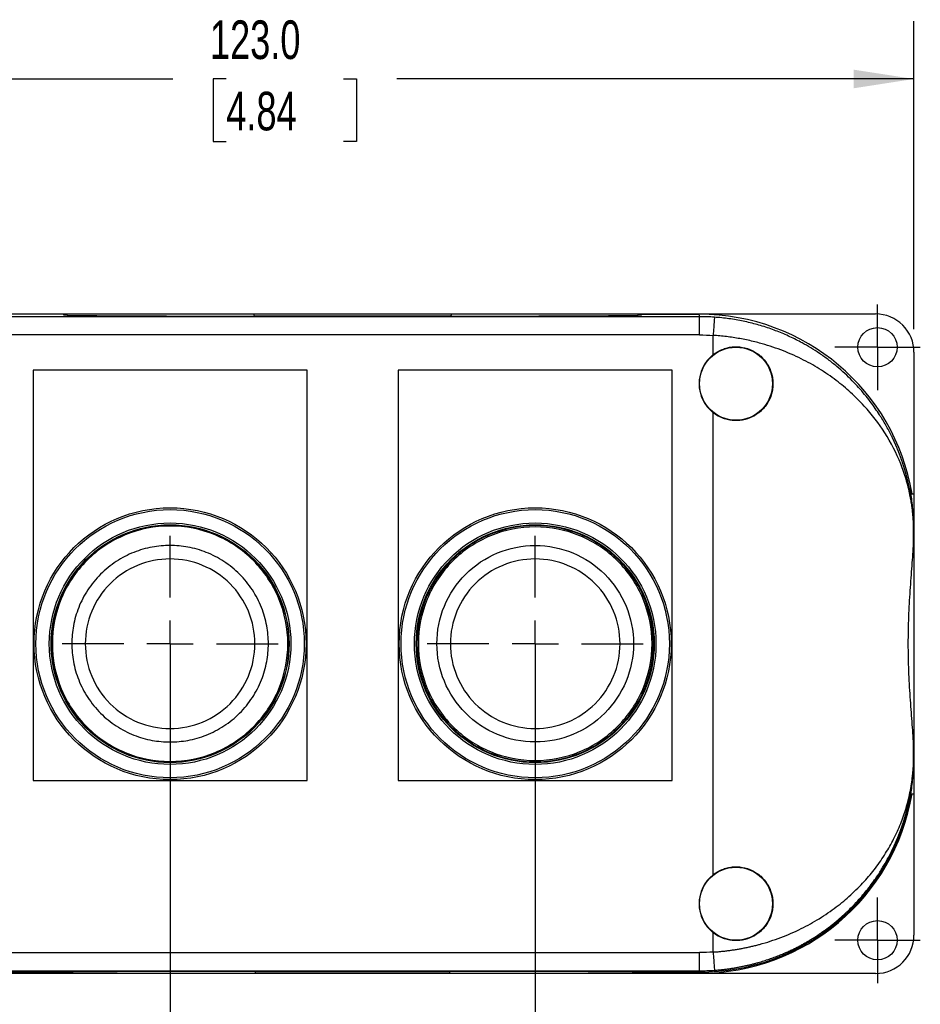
# Model space of a CAD drawing. Header units: millimetres. Extents: x 13 to 546, y 13 to 419.
# Tile 3 of 7: x 70 to 169, y 119 to 226. Entities that reach past the tile are written whole.
import ezdxf

# ---------------------------------------------------------------- set-up
doc = ezdxf.new("R2010")
doc.units = ezdxf.units.MM
doc.header["$LTSCALE"] = 2
doc.linetypes.add('SLD-Center', pattern=[19.05, 15.24, -1.27, 1.27, -1.27])
doc.linetypes.add('SLD-Solid', pattern=[0])
doc.layers.add('CENTER', color=40, linetype='SLD-Center')
doc.layers.add('DIMENSIONS', color=140, linetype='SLD-Solid', lineweight=25)
doc.styles.add('SLDTEXTSTYLE0', font='TXT', dxfattribs={"width": 0.7})
doc.dimstyles.new('SLDDIMSTYLE1', dxfattribs={"dimtxt": 4.316016, "dimasz": 6.604, "dimexe": 0, "dimexo": 0.0625, "dimgap": 1.079004, "dimtad": 0, "dimtih": 1, "dimtoh": 1, "dimrnd": 1e-09, "dimzin": 4, "dimdsep": 46, "dimtxsty": 'SLDTEXTSTYLE0', "dimsah": 1, "dimcen": 0.09, "dimadec": 0, "dimazin": 1, "dimtfac": 1, "dimtofl": 0, "dimtmove": 0, "dimatfit": 3, "dimfxl": 0, "dimfrac": 2, "dimtolj": 1, "dimtzin": 12, "dimarcsym": 0})
doc.dimstyles.new('SLDDIMSTYLE2', dxfattribs={"dimtxt": 4.316016, "dimasz": 6.604, "dimexe": 0, "dimexo": 0.0625, "dimgap": 1.079004, "dimtad": 0, "dimtih": 1, "dimtoh": 1, "dimrnd": 1e-09, "dimzin": 4, "dimdsep": 46, "dimtxsty": 'SLDTEXTSTYLE0', "dimsah": 1, "dimcen": 0.09, "dimadec": 0, "dimazin": 1, "dimtfac": 1, "dimtmove": 0, "dimatfit": 0, "dimfxl": 0, "dimfrac": 2, "dimtolj": 1, "dimtzin": 12, "dimarcsym": 0})

# ---------------------------------------------------------------- blocks, each defined once
blk = doc.blocks.new('_D_1')
at = {"layer": 'DIMENSIONS'}
for p, q in [((44.93, 192.55), (44.93, 226.32)), ((167.93, 192.55), (167.93, 226.32)), ((44.93, 219.97), (86.75, 219.97)), ((92.59, 219.97), (91.14, 219.97)), ((91.14, 219.97), (91.14, 213.11)), ((105.42, 219.97), (106.87, 219.97)), ((106.87, 219.97), (106.87, 213.11)), ((167.93, 219.97), (111.27, 219.97)), ((91.14, 213.11), (92.59, 213.11)), ((106.87, 213.11), (105.42, 213.11))]:
    blk.add_line(p, q, dxfattribs=at)
for points in [[(44.93, 219.97), (51.54, 218.95), (51.54, 220.99)], [(167.93, 219.97), (161.33, 220.99), (161.33, 218.95)]]:
    blk.add_solid(points, dxfattribs=at)
at = {"layer": 'DIMENSIONS', "char_height": 4.233, "attachment_point": 1, "style": 'SLDTEXTSTYLE0'}
for s, insert in [('123.0', (90.8, 226.39)), ('4.84', (92.59, 218.57))]:
    blk.add_mtext(s, dxfattribs=dict(at, insert=insert))
blk = doc.blocks.new('_D_2')
at = {"layer": 'DIMENSIONS'}
for p, q in [((86.43, 155.53), (86.43, 88.36)), ((126.43, 155.53), (126.43, 88.36)), ((86.43, 94.71), (73.73, 94.71)), ((97.78, 94.71), (96.33, 94.71)), ((96.33, 94.71), (96.33, 87.85)), ((110.6, 94.71), (112.05, 94.71)), ((112.05, 94.71), (112.05, 87.85)), ((126.43, 94.71), (139.13, 94.71)), ((96.33, 87.85), (97.78, 87.85)), ((112.05, 87.85), (110.6, 87.85))]:
    blk.add_line(p, q, dxfattribs=at)
for points in [[(86.43, 94.71), (79.83, 95.72), (79.83, 93.69)], [(126.43, 94.71), (133.04, 93.69), (133.04, 95.72)]]:
    blk.add_solid(points, dxfattribs=at)
at = {"layer": 'DIMENSIONS', "char_height": 4.233, "attachment_point": 1, "style": 'SLDTEXTSTYLE0'}
for s, insert in [('40.0', (97.78, 101.13)), ('1.57', (97.78, 93.3))]:
    blk.add_mtext(s, dxfattribs=dict(at, insert=insert))
blk = doc.blocks.new('SW_CENTERMARKSYMBOL_0')
at = {"layer": 'CENTER', "color": 0}
for p, q in [((0, 2.54), (0, 4.69)), ((0, 0), (0, 2.54)), ((-2.54, 0), (-4.69, 0)), ((0, 0), (-2.54, 0)), ((0, 0), (0, -2.54)), ((0, 0), (2.54, 0)), ((2.54, 0), (4.69, 0)), ((0, -2.54), (0, -4.69))]:
    blk.add_line(p, q, dxfattribs=at)
blk = doc.blocks.new('SW_CENTERMARKSYMBOL_2')
at = {"layer": 'CENTER', "color": 0}
for p, q in [((0, 2.54), (0, 4.69)), ((0, 0), (0, 2.54)), ((-2.54, 0), (-4.69, 0)), ((0, 0), (-2.54, 0)), ((0, 0), (0, -2.54)), ((0, 0), (2.54, 0)), ((2.54, 0), (4.69, 0)), ((0, -2.54), (0, -4.69))]:
    blk.add_line(p, q, dxfattribs=at)
blk = doc.blocks.new('SW_CENTERMARKSYMBOL_4')
at = {"layer": 'CENTER', "color": 0}
for p, q in [((0, 5.08), (0, 11.83)), ((0, 0), (0, 2.54)), ((-5.08, 0), (-11.83, 0)), ((0, 0), (-2.54, 0)), ((0, 0), (0, -2.54)), ((0, 0), (2.54, 0)), ((5.08, 0), (11.83, 0)), ((0, -5.08), (0, -11.83))]:
    blk.add_line(p, q, dxfattribs=at)
blk = doc.blocks.new('SW_CENTERMARKSYMBOL_5')
at = {"layer": 'CENTER', "color": 0}
for p, q in [((0, 5.08), (0, 11.83)), ((0, 0), (0, 2.54)), ((-5.08, 0), (-11.83, 0)), ((0, 0), (-2.54, 0)), ((0, 0), (0, -2.54)), ((0, 0), (2.54, 0)), ((5.08, 0), (11.83, 0)), ((0, -5.08), (0, -11.83))]:
    blk.add_line(p, q, dxfattribs=at)

msp = doc.modelspace()

# ---------------------------------------------------------------- linework, layer by layer
for p, q in [((49.133, 194.213), (75.433, 194.213)), ((74.78, 194.185), (68.433, 194.185)), ((144.433, 193.915), (68.433, 193.915)), ((74.78, 194.065), (74.78, 194.185)), ((75.148, 194.063), (75.148, 194.185)), ((75.433, 194.213), (75.433, 194.21)), ((75.433, 194.21), (137.433, 194.21)), ((117.299, 194.185), (95.567, 194.185)), ((95.797, 193.979), (117.069, 193.979)), ((117.069, 193.979), (95.797, 193.979)), ((137.433, 194.213), (163.733, 194.213)), ((137.433, 194.21), (137.433, 194.213)), ((137.718, 194.063), (137.718, 194.185)), ((138.086, 194.065), (138.086, 194.185)), ((138.086, 194.185), (144.433, 194.185)), ((144.433, 193.915), (144.433, 194.065)), ((144.433, 191.915), (144.433, 193.915)), ((144.433, 191.915), (68.433, 191.915)), ((145.933, 189.752), (145.933, 191.862)), ((167.933, 190.013), (167.933, 174.505)), ((71.433, 188.066), (71.433, 143.066)), ((101.433, 188.066), (71.433, 188.066)), ((101.433, 143.066), (101.433, 188.066)), ((111.433, 188.066), (111.433, 143.066)), ((141.433, 188.066), (111.433, 188.066)), ((141.433, 143.066), (141.433, 188.066)), ((145.933, 132.752), (145.933, 183.381)), ((167.597, 174.505), (167.933, 174.505)), ((167.933, 174.505), (167.933, 141.628)), ((167.886, 169.084), (167.886, 170.566)), ((167.89, 170.566), (167.886, 170.566)), ((167.89, 170.566), (167.897, 170.566)), ((167.89, 169.236), (167.89, 170.566)), ((167.886, 145.566), (167.886, 147.048)), ((167.89, 145.566), (167.89, 146.896)), ((167.886, 145.566), (167.89, 145.566)), ((167.897, 145.566), (167.89, 145.566)), ((71.433, 143.066), (101.433, 143.066)), ((111.433, 143.066), (141.433, 143.066)), ((167.597, 141.628), (167.933, 141.628)), ((167.933, 141.628), (167.933, 126.119)), ((145.933, 124.27), (145.933, 126.381)), ((68.433, 124.217), (144.433, 124.217)), ((144.433, 122.218), (144.433, 124.217)), ((68.433, 122.218), (144.433, 122.218)), ((68.433, 122.066), (74.303, 122.066)), ((74.78, 121.947), (74.78, 122.067)), ((75.148, 121.947), (75.148, 122.07)), ((95.797, 122.153), (117.069, 122.153)), ((95.797, 121.947), (95.797, 122.153)), ((117.069, 121.947), (117.069, 122.153)), ((137.718, 121.947), (137.718, 122.07)), ((138.086, 121.947), (138.086, 122.067)), ((138.563, 122.066), (144.433, 122.066)), ((144.433, 122.066), (144.433, 122.218)), ((75.433, 121.919), (49.133, 121.919)), ((68.433, 121.947), (74.78, 121.947)), ((75.433, 121.922), (75.433, 121.919)), ((137.433, 121.922), (75.433, 121.922)), ((95.797, 121.947), (117.069, 121.947)), ((137.433, 121.919), (137.433, 121.922)), ((163.733, 121.919), (137.433, 121.919)), ((144.433, 121.947), (138.086, 121.947))]:
    msp.add_line(p, q)
for centre, radius in [((163.933, 190.566), 2.15), ((148.433, 186.566), 4), ((86.433, 158.066), 14.898), ((86.433, 158.066), 14.7), ((126.433, 158.066), 14.898), ((126.433, 158.066), 14.7), ((86.433, 158.066), 13.234), ((86.433, 158.066), 13.033), ((86.433, 158.066), 13), ((126.433, 158.066), 13.234), ((126.433, 158.066), 13.033), ((148.433, 129.566), 4), ((163.933, 125.566), 2.15)]:
    msp.add_circle(centre, radius)
for centre, radius, start, end in [((144.433, 170.566), 23.619, 9.59873, 90), ((144.433, 170.566), 23.349, 85.97097, 90), ((148.433, 186.566), 4.049, 128.12415, 231.87585), ((144.433, 145.566), 23.619, 270, 350.40127), ((144.433, 145.566), 23.5, 270, 348.3128), ((148.433, 129.566), 4.049, 128.12415, 231.87585), ((144.433, 145.566), 23.349, 270, 274.02903)]:
    msp.add_arc(centre, radius, start, end)
for centre, major_axis, ratio, start_param, end_param in [((74.303, 194.061), (0.9, 0), 0.0058178, 0.3522155, 1.0123797), ((95.797, 194.107), (22, 0), 0.0058178, 3.4938082, 4.712389), ((117.069, 194.107), (22, 0), 0.0058178, 4.712389, 5.9309698), ((138.563, 194.061), (0.9, 0), 0.0058178, 2.1292129, 2.7893771), ((163.733, 190.013), (0, -4.2), 0.9999831, 1.5707963, 3.1415927), ((167.973, 158.066), (0, 18), 0.0058178, 0.8031488, 0.9013663), ((167.973, 158.066), (0, 18), 0.0058178, 2.2402264, 2.3384438), ((163.733, 126.119), (0, 4.2), 0.9999831, 3.1415927, 4.712389), ((74.303, 122.071), (0.9, 0), 0.0058178, 4.712389, 5.9309698), ((95.797, 122.025), (22, 0), 0.0058178, 1.5707963, 2.7893771), ((117.069, 122.025), (22, 0), 0.0058178, 0.3522155, 1.5707963), ((138.563, 122.071), (0.9, 0), 0.0058178, 3.4938082, 4.712389)]:
    msp.add_ellipse(centre, major_axis=major_axis, ratio=ratio, start_param=start_param, end_param=end_param)
for points, knots in [([(75.148, 194.185), (75.113, 194.185), (75.064, 194.185), (74.938, 194.185), (74.864, 194.185), (74.78, 194.185)], [0, 0, 0, 0, 0.5, 0.5, 1, 1, 1, 1]), ([(95.567, 194.185), (94.457, 194.185), (93.355, 194.185), (91.165, 194.185), (90.087, 194.185), (88.506, 194.185), (87.984, 194.185), (86.959, 194.185), (86.455, 194.185), (85.465, 194.185), (84.977, 194.185), (84.026, 194.185), (83.563, 194.185), (82.206, 194.185), (81.348, 194.185), (79.752, 194.185), (79.01, 194.185), (77.664, 194.185), (77.055, 194.185), (75.989, 194.185), (75.531, 194.185), (75.148, 194.185)], [0, 0, 0, 0, 0.125, 0.125, 0.25, 0.25, 0.3125, 0.3125, 0.375, 0.375, 0.4375, 0.4375, 0.5, 0.5, 0.625, 0.625, 0.75, 0.75, 0.875, 0.875, 1, 1, 1, 1]), ([(95.567, 194.185), (95.593, 194.138), (95.623, 194.093), (95.695, 194.014), (95.743, 193.979), (95.797, 193.979)], [0, 0, 0, 0, 0.5, 0.5, 1, 1, 1, 1]), ([(117.069, 193.979), (117.123, 193.979), (117.171, 194.014), (117.243, 194.093), (117.273, 194.138), (117.299, 194.185)], [0, 0, 0, 0, 0.5, 0.5, 1, 1, 1, 1]), ([(137.718, 194.185), (137.335, 194.185), (136.876, 194.185), (135.807, 194.185), (135.2, 194.185), (134.188, 194.185), (133.834, 194.185), (133.095, 194.185), (132.711, 194.185), (131.913, 194.185), (131.498, 194.185), (130.643, 194.185), (130.203, 194.185), (128.847, 194.185), (127.891, 194.185), (125.911, 194.185), (124.88, 194.185), (122.774, 194.185), (121.691, 194.185), (119.51, 194.185), (118.409, 194.185), (117.299, 194.185)], [0, 0, 0, 0, 0.125, 0.125, 0.25, 0.25, 0.3125, 0.3125, 0.375, 0.375, 0.4375, 0.4375, 0.5, 0.5, 0.625, 0.625, 0.75, 0.75, 0.875, 0.875, 1, 1, 1, 1]), ([(138.086, 194.185), (138.002, 194.185), (137.927, 194.185), (137.801, 194.185), (137.753, 194.185), (137.718, 194.185)], [0, 0, 0, 0, 0.5, 0.5, 1, 1, 1, 1]), ([(146.074, 193.857), (146.073, 193.855), (146.047, 193.487), (145.975, 192.457), (145.933, 191.862)], [0, 0, 0, 0, 0.4285714, 1, 1, 1, 1]), ([(167.89, 170.566), (167.89, 170.605), (167.89, 170.682), (167.889, 170.797), (167.888, 170.91), (167.886, 171.022), (167.883, 171.132), (167.88, 171.24), (167.876, 171.346), (167.872, 171.45), (167.868, 171.552), (167.863, 171.652), (167.858, 171.75), (167.853, 171.848), (167.847, 171.944), (167.841, 172.039), (167.834, 172.133), (167.828, 172.227), (167.82, 172.319), (167.813, 172.411), (167.805, 172.503), (167.797, 172.593), (167.789, 172.684), (167.78, 172.773), (167.771, 172.863), (167.762, 172.951), (167.752, 173.04), (167.742, 173.128), (167.732, 173.216), (167.721, 173.304), (167.71, 173.392), (167.699, 173.479), (167.688, 173.566), (167.676, 173.653), (167.664, 173.74), (167.651, 173.826), (167.639, 173.912), (167.626, 173.999), (167.612, 174.085), (167.599, 174.17), (167.585, 174.256), (167.57, 174.342), (167.556, 174.427), (167.541, 174.512), (167.526, 174.597), (167.51, 174.682), (167.494, 174.767), (167.478, 174.852), (167.462, 174.936), (167.445, 175.021), (167.428, 175.105), (167.411, 175.19), (167.393, 175.274), (167.375, 175.359), (167.357, 175.443), (167.339, 175.527), (167.32, 175.611), (167.301, 175.695), (167.281, 175.779), (167.262, 175.863), (167.242, 175.947), (167.221, 176.031), (167.201, 176.114), (167.18, 176.198), (167.159, 176.282), (167.137, 176.365), (167.115, 176.449), (167.093, 176.532), (167.071, 176.615), (167.048, 176.699), (167.025, 176.782), (167.001, 176.865), (166.978, 176.948), (166.954, 177.031), (166.929, 177.114), (166.905, 177.197), (166.88, 177.28), (166.855, 177.362), (166.829, 177.445), (166.803, 177.528), (166.777, 177.61), (166.751, 177.693), (166.724, 177.775), (166.697, 177.857), (166.669, 177.94), (166.642, 178.022), (166.613, 178.104), (166.585, 178.186), (166.556, 178.268), (166.527, 178.35), (166.498, 178.432), (166.468, 178.513), (166.438, 178.595), (166.408, 178.676), (166.378, 178.758), (166.347, 178.839), (166.315, 178.921), (166.284, 179.002), (166.252, 179.083), (166.22, 179.164), (166.187, 179.245), (166.154, 179.326), (166.121, 179.407), (166.088, 179.488), (166.054, 179.568), (166.02, 179.649), (165.985, 179.73), (165.95, 179.81), (165.915, 179.89), (165.88, 179.971), (165.844, 180.051), (165.808, 180.131), (165.771, 180.211), (165.735, 180.291), (165.697, 180.371), (165.66, 180.45), (165.622, 180.53), (165.584, 180.61), (165.546, 180.689), (165.507, 180.769), (165.287, 181.215), (164.858, 182.022), (164.252, 183.021), (163.494, 184.151), (162.54, 185.412), (161.151, 186.96), (159.788, 188.222), (158.554, 189.2), (157.598, 189.882), (156.641, 190.495), (155.781, 190.991), (155.018, 191.392), (154.347, 191.719), (153.659, 192.027), (152.956, 192.315), (152.237, 192.582), (151.503, 192.828), (150.756, 193.05), (149.996, 193.248), (149.226, 193.422), (148.448, 193.571), (147.661, 193.694), (146.87, 193.793), (146.339, 193.836), (146.074, 193.857)], [0, 0, 0, 0, 0.0028574, 0.0057044, 0.0085483, 0.0113923, 0.0142356, 0.0170742, 0.0199021, 0.0227188, 0.0255278, 0.0283315, 0.0311313, 0.0339277, 0.0367204, 0.0395091, 0.0422942, 0.0450763, 0.0478559, 0.0506334, 0.0534091, 0.0561832, 0.0589561, 0.0617278, 0.0644985, 0.0672683, 0.0700373, 0.0728055, 0.0755729, 0.0783396, 0.0811056, 0.083871, 0.0866358, 0.0894001, 0.0921638, 0.0949272, 0.0976901, 0.1004526, 0.1032148, 0.1059767, 0.1087383, 0.1114996, 0.1142607, 0.1170216, 0.1197823, 0.1225428, 0.1253033, 0.1280636, 0.1308238, 0.1335839, 0.136344, 0.139104, 0.141864, 0.144624, 0.147384, 0.150144, 0.152904, 0.1556639, 0.1584239, 0.1611838, 0.1639438, 0.1667037, 0.1694637, 0.1722236, 0.1749835, 0.1777434, 0.1805033, 0.1832632, 0.1860231, 0.1887829, 0.1915428, 0.1943027, 0.1970626, 0.1998224, 0.2025823, 0.2053422, 0.2081021, 0.210862, 0.2136219, 0.2163818, 0.2191417, 0.2219017, 0.2246616, 0.2274216, 0.2301817, 0.2329417, 0.2357018, 0.2384619, 0.2412221, 0.2439823, 0.2467426, 0.2495029, 0.2522632, 0.2550237, 0.2577842, 0.2605447, 0.2633054, 0.2660661, 0.2688269, 0.2715878, 0.2743488, 0.2771099, 0.2798711, 0.2826325, 0.2853939, 0.2881555, 0.2909172, 0.2936791, 0.2964411, 0.2992032, 0.3019656, 0.3047281, 0.3074907, 0.3102536, 0.3130166, 0.3157799, 0.3185433, 0.321307, 0.3240709, 0.326835, 0.3295994, 0.3707641, 0.4120206, 0.4371288, 0.4948213, 0.5539165, 0.6195126, 0.6531841, 0.6853399, 0.7160074, 0.745186, 0.7646656, 0.7841719, 0.8036997, 0.8232467, 0.8428138, 0.8624055, 0.8820227, 0.9016594, 0.9213101, 0.9409708, 0.9606392, 0.980315, 1, 1, 1, 1]), ([(167.886, 170.566), (167.886, 170.596), (167.886, 170.658), (167.885, 170.751), (167.884, 170.846), (167.882, 170.943), (167.88, 171.042), (167.875, 171.195), (167.867, 171.406), (167.85, 171.73), (167.82, 172.138), (167.772, 172.625), (167.705, 173.161), (167.615, 173.751), (167.485, 174.442), (167.305, 175.232), (166.992, 176.371), (166.286, 178.405), (164.894, 181.133), (162.924, 183.72), (161.053, 185.599), (159.41, 186.97), (157.608, 188.209), (155.575, 189.339), (153.389, 190.295), (151.577, 190.883), (150.303, 191.207), (149.58, 191.37), (148.854, 191.511), (148.126, 191.631), (147.396, 191.73), (146.665, 191.809), (146.177, 191.845), (145.933, 191.862)], [0, 0, 0, 0, 0.00224162, 0.00455037, 0.00694035, 0.00942429, 0.01201352, 0.01471806, 0.0217022, 0.02972142, 0.04355575, 0.06014582, 0.07789713, 0.0983518, 0.12151727, 0.1511616, 0.18308867, 0.24472664, 0.37432922, 0.49257274, 0.55705268, 0.61767138, 0.68216586, 0.74373157, 0.80899194, 0.87132098, 0.89004548, 0.90863309, 0.92709733, 0.94545199, 0.96371112, 0.98188897, 1, 1, 1, 1]), ([(145.933, 189.752), (146.235, 189.989), (146.562, 190.178), (147.091, 190.391), (147.274, 190.451), (147.642, 190.542), (147.827, 190.574), (148.203, 190.613), (148.394, 190.619), (148.772, 190.605), (148.959, 190.585), (149.511, 190.486), (149.875, 190.366), (150.377, 190.121), (150.538, 190.027), (150.848, 189.818), (150.997, 189.702), (151.414, 189.327), (151.655, 189.042), (152.058, 188.399), (152.211, 188.057), (152.369, 187.511), (152.41, 187.323), (152.463, 186.948), (152.476, 186.759), (152.477, 186.381), (152.464, 186.189), (152.41, 185.812), (152.371, 185.627), (152.214, 185.083), (152.057, 184.732), (151.758, 184.256), (151.648, 184.105), (151.407, 183.817), (151.275, 183.681), (150.858, 183.306), (150.548, 183.096), (149.873, 182.765), (149.518, 182.648), (148.962, 182.548), (148.772, 182.528), (148.396, 182.513), (148.208, 182.519), (147.833, 182.557), (147.645, 182.59), (147.275, 182.681), (147.095, 182.74), (146.569, 182.951), (146.235, 183.144), (145.933, 183.381)], [0, 0, 0, 0, 0.0625, 0.0625, 0.09375, 0.09375, 0.125, 0.125, 0.15625, 0.15625, 0.1875, 0.1875, 0.25, 0.25, 0.28125, 0.28125, 0.3125, 0.3125, 0.375, 0.375, 0.4375, 0.4375, 0.46875, 0.46875, 0.5, 0.5, 0.53125, 0.53125, 0.5625, 0.5625, 0.625, 0.625, 0.65625, 0.65625, 0.6875, 0.6875, 0.75, 0.75, 0.8125, 0.8125, 0.84375, 0.84375, 0.875, 0.875, 0.90625, 0.90625, 0.9375, 0.9375, 1, 1, 1, 1]), ([(167.489, 175.112), (167.494, 175.083), (167.521, 174.952), (167.557, 174.749), (167.585, 174.583), (167.595, 174.521), (167.597, 174.505)], [0, 0, 0, 0, 0.1087401, 0.4882083, 0.8628447, 1, 1, 1, 1]), ([(167.897, 170.566), (167.902, 171.406), (167.863, 172.151), (167.748, 173.463), (167.672, 174.03), (167.597, 174.505)], [0, 0, 0, 0, 0.5, 0.5, 1, 1, 1, 1]), ([(86.433, 170.966), (88.122, 170.966), (89.81, 170.63), (92.93, 169.338), (94.361, 168.382), (96.749, 165.994), (97.705, 164.563), (98.997, 161.443), (99.333, 159.755), (99.333, 156.378), (98.997, 154.69), (97.705, 151.569), (96.749, 150.139), (94.361, 147.75), (92.93, 146.794), (89.81, 145.502), (88.122, 145.166), (84.744, 145.166), (83.056, 145.502), (79.936, 146.794), (78.505, 147.75), (76.117, 150.139), (75.161, 151.569), (73.869, 154.69), (73.533, 156.378), (73.533, 159.755), (73.869, 161.443), (75.161, 164.563), (76.117, 165.994), (78.505, 168.382), (79.936, 169.338), (83.056, 170.63), (84.744, 170.966), (86.433, 170.966)], [0, 0, 0, 0, 0.0625, 0.0625, 0.125, 0.125, 0.1875, 0.1875, 0.25, 0.25, 0.3125, 0.3125, 0.375, 0.375, 0.4375, 0.4375, 0.5, 0.5, 0.5625, 0.5625, 0.625, 0.625, 0.6875, 0.6875, 0.75, 0.75, 0.8125, 0.8125, 0.875, 0.875, 0.9375, 0.9375, 1, 1, 1, 1]), ([(113.483, 158.066), (113.483, 159.761), (113.82, 161.456), (115.117, 164.588), (116.077, 166.025), (118.475, 168.422), (119.911, 169.382), (123.043, 170.679), (124.738, 171.016), (128.128, 171.016), (129.823, 170.679), (132.955, 169.382), (134.391, 168.422), (136.789, 166.025), (137.749, 164.588), (139.046, 161.456), (139.383, 159.761), (139.383, 156.371), (139.046, 154.677), (137.749, 151.544), (136.789, 150.108), (134.391, 147.71), (132.955, 146.751), (129.823, 145.453), (128.128, 145.116), (124.738, 145.116), (123.043, 145.453), (119.911, 146.751), (118.475, 147.71), (116.077, 150.108), (115.117, 151.544), (113.82, 154.677), (113.483, 156.371), (113.483, 158.066)], [0, 0, 0, 0, 0.0625, 0.0625, 0.125, 0.125, 0.1875, 0.1875, 0.25, 0.25, 0.3125, 0.3125, 0.375, 0.375, 0.4375, 0.4375, 0.5, 0.5, 0.5625, 0.5625, 0.625, 0.625, 0.6875, 0.6875, 0.75, 0.75, 0.8125, 0.8125, 0.875, 0.875, 0.9375, 0.9375, 1, 1, 1, 1]), ([(113.633, 158.066), (113.633, 159.742), (113.966, 161.417), (115.249, 164.513), (116.197, 165.932), (118.567, 168.302), (119.987, 169.251), (123.083, 170.533), (124.757, 170.866), (128.109, 170.866), (129.783, 170.533), (132.879, 169.251), (134.299, 168.302), (136.669, 165.932), (137.617, 164.513), (138.9, 161.417), (139.233, 159.742), (139.233, 156.391), (138.9, 154.716), (137.617, 151.62), (136.669, 150.2), (134.299, 147.83), (132.879, 146.882), (129.783, 145.599), (128.109, 145.266), (124.757, 145.266), (123.083, 145.599), (119.987, 146.882), (118.567, 147.83), (116.197, 150.2), (115.249, 151.62), (113.966, 154.716), (113.633, 156.391), (113.633, 158.066)], [0, 0, 0, 0, 0.0625, 0.0625, 0.125, 0.125, 0.1875, 0.1875, 0.25, 0.25, 0.3125, 0.3125, 0.375, 0.375, 0.4375, 0.4375, 0.5, 0.5, 0.5625, 0.5625, 0.625, 0.625, 0.6875, 0.6875, 0.75, 0.75, 0.8125, 0.8125, 0.875, 0.875, 0.9375, 0.9375, 1, 1, 1, 1]), ([(75.663, 158.066), (75.663, 158.723), (75.787, 160.076), (76.364, 162.084), (77.364, 164.014), (78.763, 165.736), (80.485, 167.135), (82.416, 168.135), (84.423, 168.712), (86.433, 168.897), (88.443, 168.712), (90.45, 168.135), (92.381, 167.135), (94.103, 165.736), (95.502, 164.014), (96.502, 162.084), (97.079, 160.076), (97.264, 158.066), (97.079, 156.056), (96.502, 154.049), (95.502, 152.119), (94.103, 150.396), (92.381, 148.997), (90.45, 147.997), (88.443, 147.42), (86.433, 147.236), (84.423, 147.42), (82.416, 147.997), (80.485, 148.997), (78.763, 150.396), (77.364, 152.119), (76.364, 154.049), (75.787, 156.056), (75.663, 157.409), (75.663, 158.066)], [0, 0, 0, 0, 0.02912901, 0.06000283, 0.0921602, 0.125, 0.1578398, 0.18999717, 0.22087099, 0.25, 0.27912901, 0.31000283, 0.3421602, 0.375, 0.4078398, 0.43999717, 0.47087099, 0.5, 0.52912901, 0.56000283, 0.5921602, 0.625, 0.6578398, 0.68999717, 0.72087099, 0.75, 0.77912901, 0.81000283, 0.8421602, 0.875, 0.9078398, 0.93999717, 0.97087099, 1, 1, 1, 1]), ([(115.663, 158.066), (115.663, 155.21), (116.797, 152.47), (120.837, 148.431), (123.577, 147.296), (129.289, 147.296), (132.029, 148.431), (136.069, 152.47), (137.203, 155.21), (137.203, 160.923), (136.069, 163.662), (132.029, 167.702), (129.289, 168.837), (123.577, 168.837), (120.837, 167.702), (116.797, 163.662), (115.663, 160.923), (115.663, 158.066)], [0, 0, 0, 0, 0.125, 0.125, 0.25, 0.25, 0.375, 0.375, 0.5, 0.5, 0.625, 0.625, 0.75, 0.75, 0.875, 0.875, 1, 1, 1, 1]), ([(167.886, 147.048), (167.846, 147.837), (167.786, 148.665), (167.656, 150.395), (167.586, 151.297), (167.491, 152.709), (167.461, 153.186), (167.409, 154.143), (167.386, 154.625), (167.33, 156.08), (167.31, 157.063), (167.31, 158.557), (167.315, 159.056), (167.334, 160.042), (167.349, 160.531), (167.405, 161.987), (167.459, 162.943), (167.553, 164.354), (167.587, 164.818), (167.654, 165.724), (167.688, 166.167), (167.786, 167.467), (167.846, 168.295), (167.886, 169.084)], [0, 0, 0, 0, 0.125, 0.125, 0.25, 0.25, 0.3125, 0.3125, 0.375, 0.375, 0.5, 0.5, 0.5625, 0.5625, 0.625, 0.625, 0.75, 0.75, 0.8125, 0.8125, 0.875, 0.875, 1, 1, 1, 1]), ([(77.14, 158.066), (77.14, 160.531), (78.119, 162.895), (81.605, 166.38), (83.968, 167.359), (88.898, 167.359), (91.261, 166.38), (94.747, 162.895), (95.726, 160.531), (95.726, 155.602), (94.747, 153.238), (91.261, 149.752), (88.898, 148.773), (83.968, 148.773), (81.605, 149.752), (78.119, 153.238), (77.14, 155.602), (77.14, 158.066)], [0, 0, 0, 0, 0.125, 0.125, 0.25, 0.25, 0.375, 0.375, 0.5, 0.5, 0.625, 0.625, 0.75, 0.75, 0.875, 0.875, 1, 1, 1, 1]), ([(117.14, 158.066), (117.14, 160.531), (118.119, 162.895), (121.605, 166.38), (123.968, 167.359), (128.898, 167.359), (131.261, 166.38), (134.747, 162.895), (135.726, 160.531), (135.726, 155.602), (134.747, 153.238), (131.261, 149.752), (128.898, 148.773), (123.968, 148.773), (121.605, 149.752), (118.119, 153.238), (117.14, 155.602), (117.14, 158.066)], [0, 0, 0, 0, 0.125, 0.125, 0.25, 0.25, 0.375, 0.375, 0.5, 0.5, 0.625, 0.625, 0.75, 0.75, 0.875, 0.875, 1, 1, 1, 1]), ([(145.933, 124.27), (146.075, 124.28), (146.359, 124.3), (146.784, 124.338), (147.21, 124.383), (147.636, 124.435), (148.061, 124.495), (148.487, 124.561), (148.911, 124.635), (149.335, 124.716), (149.758, 124.804), (150.181, 124.899), (150.602, 125.002), (151.676, 125.282), (153.391, 125.838), (155.575, 126.792), (157.608, 127.924), (159.413, 129.166), (161.058, 130.538), (162.485, 131.967), (163.755, 133.495), (164.826, 135.05), (165.747, 136.683), (166.495, 138.334), (166.993, 139.763), (167.305, 140.9), (167.507, 141.787), (167.662, 142.649), (167.763, 143.407), (167.82, 143.995), (167.85, 144.402), (167.867, 144.726), (167.877, 144.968), (167.882, 145.184), (167.886, 145.378), (167.886, 145.505), (167.886, 145.566)], [0, 0, 0, 0, 0.0105357, 0.0210968, 0.0316862, 0.0423067, 0.0529613, 0.0636527, 0.0743837, 0.0851572, 0.0959759, 0.1068424, 0.1177594, 0.1287297, 0.1911441, 0.2561828, 0.3176878, 0.3824156, 0.4432334, 0.5074897, 0.567814, 0.6317542, 0.6917663, 0.7554436, 0.817036, 0.8488851, 0.8785438, 0.9121171, 0.9398841, 0.9564815, 0.9702926, 0.978305, 0.9852902, 0.9905825, 0.9954537, 1, 1, 1, 1]), ([(146.074, 122.275), (146.211, 122.286), (146.485, 122.306), (146.89, 122.346), (147.289, 122.392), (147.681, 122.444), (148.065, 122.502), (148.441, 122.564), (148.81, 122.631), (149.171, 122.703), (149.524, 122.779), (149.87, 122.858), (150.207, 122.941), (150.536, 123.028), (150.858, 123.116), (151.171, 123.208), (151.477, 123.301), (151.774, 123.397), (152.063, 123.494), (152.345, 123.593), (152.619, 123.693), (152.885, 123.794), (153.143, 123.896), (153.394, 123.998), (153.638, 124.1), (153.874, 124.203), (154.104, 124.305), (154.326, 124.407), (154.541, 124.508), (154.75, 124.609), (154.951, 124.709), (155.147, 124.808), (155.335, 124.906), (155.517, 125.003), (155.693, 125.098), (155.863, 125.192), (156.026, 125.284), (156.184, 125.374), (156.335, 125.463), (156.481, 125.549), (156.621, 125.634), (156.755, 125.716), (156.884, 125.796), (157.007, 125.874), (157.125, 125.949), (157.238, 126.022), (157.345, 126.093), (157.447, 126.16), (157.544, 126.225), (157.636, 126.288), (157.723, 126.347), (157.806, 126.404), (157.883, 126.458), (157.956, 126.509), (158.023, 126.557), (158.087, 126.602), (158.145, 126.645), (158.199, 126.684), (158.249, 126.72), (158.607, 126.982), (159.257, 127.485), (160.157, 128.257), (161.002, 129.059), (161.926, 130.025), (162.895, 131.169), (163.785, 132.389), (164.661, 133.756), (165.176, 134.697), (165.476, 135.306), (165.485, 135.325), (165.496, 135.346), (165.506, 135.368), (165.518, 135.391), (165.53, 135.416), (165.542, 135.442), (165.555, 135.469), (165.569, 135.497), (165.583, 135.527), (165.598, 135.558), (165.614, 135.591), (165.63, 135.624), (165.646, 135.659), (165.663, 135.696), (165.681, 135.734), (165.699, 135.773), (165.718, 135.813), (165.737, 135.855), (165.757, 135.898), (165.777, 135.942), (165.798, 135.988), (165.819, 136.035), (165.841, 136.083), (165.863, 136.133), (165.886, 136.184), (165.909, 136.237), (165.933, 136.29), (165.957, 136.345), (165.981, 136.402), (166.006, 136.46), (166.031, 136.519), (166.057, 136.579), (166.083, 136.641), (166.109, 136.705), (166.136, 136.769), (166.163, 136.835), (166.19, 136.902), (166.218, 136.971), (166.246, 137.041), (166.274, 137.113), (166.302, 137.186), (166.331, 137.26), (166.36, 137.335), (166.389, 137.412), (166.419, 137.491), (166.448, 137.571), (166.478, 137.652), (166.508, 137.734), (166.538, 137.818), (166.568, 137.904), (166.599, 137.991), (166.629, 138.079), (166.66, 138.168), (166.69, 138.259), (166.721, 138.352), (166.752, 138.446), (166.782, 138.541), (166.813, 138.638), (166.844, 138.736), (166.875, 138.836), (166.905, 138.937), (166.936, 139.04), (166.966, 139.144), (166.997, 139.249), (167.027, 139.356), (167.057, 139.465), (167.087, 139.575), (167.117, 139.686), (167.146, 139.799), (167.176, 139.914), (167.205, 140.029), (167.234, 140.147), (167.262, 140.266), (167.291, 140.386), (167.318, 140.508), (167.346, 140.632), (167.373, 140.757), (167.4, 140.884), (167.426, 141.012), (167.452, 141.141), (167.478, 141.273), (167.503, 141.406), (167.528, 141.54), (167.552, 141.677), (167.575, 141.815), (167.598, 141.955), (167.62, 142.097), (167.642, 142.24), (167.663, 142.386), (167.683, 142.533), (167.703, 142.683), (167.722, 142.834), (167.74, 142.988), (167.758, 143.144), (167.774, 143.302), (167.79, 143.463), (167.805, 143.627), (167.819, 143.795), (167.832, 143.966), (167.844, 144.142), (167.855, 144.322), (167.865, 144.508), (167.873, 144.702), (167.881, 144.904), (167.886, 145.117), (167.89, 145.338), (167.89, 145.49), (167.89, 145.566)], [0, 0, 0, 0, 0.0102075, 0.0202617, 0.0301628, 0.0399112, 0.0495069, 0.0589498, 0.0682397, 0.0773761, 0.0863589, 0.0951875, 0.1038614, 0.1123802, 0.1207435, 0.1289508, 0.1370017, 0.1448959, 0.1526331, 0.160214, 0.1676394, 0.1749102, 0.1820268, 0.1889898, 0.1957997, 0.2024567, 0.2089611, 0.2153131, 0.221513, 0.2275608, 0.2334567, 0.2392008, 0.2447931, 0.2502338, 0.2555229, 0.2606604, 0.2656464, 0.270481, 0.2751643, 0.2796962, 0.284077, 0.2883066, 0.2923851, 0.2963128, 0.3000898, 0.3037163, 0.3071926, 0.3105188, 0.313695, 0.3167213, 0.319598, 0.322325, 0.3249026, 0.3273308, 0.3296096, 0.3317392, 0.3337196, 0.335551, 0.3372332, 0.3387665, 0.3722211, 0.4056068, 0.4389111, 0.4721237, 0.5218338, 0.571456, 0.608124, 0.6704469, 0.6710741, 0.6717467, 0.6724646, 0.6732277, 0.6740362, 0.67489, 0.675789, 0.6767334, 0.677723, 0.678758, 0.6798381, 0.6809636, 0.6821343, 0.6833503, 0.6846115, 0.685918, 0.6872697, 0.6886666, 0.6901087, 0.691596, 0.6931285, 0.6947062, 0.6963291, 0.6979971, 0.6997102, 0.7014685, 0.7032719, 0.7051204, 0.7070139, 0.7089526, 0.7109363, 0.712965, 0.7150387, 0.7171574, 0.7193211, 0.7215297, 0.7237833, 0.7260818, 0.7284252, 0.7308135, 0.7332468, 0.735725, 0.738248, 0.740816, 0.7434288, 0.7460865, 0.7487891, 0.7515366, 0.754329, 0.7571662, 0.7600483, 0.7629753, 0.7659472, 0.7689639, 0.7720256, 0.7751322, 0.7782836, 0.78148, 0.7847213, 0.7880075, 0.7913387, 0.7947149, 0.798136, 0.8016022, 0.8051134, 0.8086696, 0.8122709, 0.8159172, 0.8196087, 0.8233454, 0.8271272, 0.8309542, 0.8348264, 0.838744, 0.8427068, 0.846715, 0.8507686, 0.8548676, 0.8590121, 0.8632022, 0.8674378, 0.8717191, 0.8760461, 0.8804188, 0.8848373, 0.8893018, 0.8938123, 0.8983689, 0.9029717, 0.9076209, 0.9123167, 0.9170592, 0.9218486, 0.9266852, 0.9315691, 0.9365007, 0.9414804, 0.946509, 0.9515878, 0.9567188, 0.961905, 0.9671497, 0.9724532, 0.9778189, 0.9832629, 0.9887875, 0.9943632, 1, 1, 1, 1]), ([(167.597, 141.628), (167.672, 142.102), (167.748, 142.669), (167.863, 143.981), (167.902, 144.726), (167.897, 145.566)], [0, 0, 0, 0, 0.5, 0.5, 1, 1, 1, 1]), ([(167.446, 140.806), (167.481, 140.978), (167.514, 141.148), (167.567, 141.437), (167.586, 141.556), (167.597, 141.628)], [0, 0, 0, 0, 0.5, 0.5, 1, 1, 1, 1]), ([(145.933, 132.752), (146.235, 132.989), (146.562, 133.178), (147.091, 133.391), (147.274, 133.451), (147.642, 133.542), (147.827, 133.574), (148.203, 133.613), (148.394, 133.619), (148.772, 133.605), (148.959, 133.585), (149.511, 133.486), (149.875, 133.366), (150.377, 133.121), (150.538, 133.027), (150.848, 132.818), (150.997, 132.702), (151.414, 132.327), (151.655, 132.042), (152.058, 131.399), (152.211, 131.057), (152.369, 130.511), (152.41, 130.323), (152.463, 129.948), (152.476, 129.759), (152.477, 129.381), (152.464, 129.189), (152.41, 128.812), (152.371, 128.627), (152.214, 128.083), (152.057, 127.732), (151.758, 127.256), (151.648, 127.105), (151.407, 126.817), (151.275, 126.681), (150.858, 126.306), (150.548, 126.096), (149.873, 125.765), (149.518, 125.648), (148.962, 125.548), (148.772, 125.528), (148.396, 125.513), (148.208, 125.519), (147.833, 125.557), (147.645, 125.59), (147.275, 125.681), (147.095, 125.74), (146.569, 125.951), (146.235, 126.144), (145.933, 126.381)], [0, 0, 0, 0, 0.0625, 0.0625, 0.09375, 0.09375, 0.125, 0.125, 0.15625, 0.15625, 0.1875, 0.1875, 0.25, 0.25, 0.28125, 0.28125, 0.3125, 0.3125, 0.375, 0.375, 0.4375, 0.4375, 0.46875, 0.46875, 0.5, 0.5, 0.53125, 0.53125, 0.5625, 0.5625, 0.625, 0.625, 0.65625, 0.65625, 0.6875, 0.6875, 0.75, 0.75, 0.8125, 0.8125, 0.84375, 0.84375, 0.875, 0.875, 0.90625, 0.90625, 0.9375, 0.9375, 1, 1, 1, 1]), ([(145.933, 124.27), (145.975, 123.676), (146.047, 122.646), (146.073, 122.278), (146.074, 122.275)], [0, 0, 0, 0, 0.57142857, 1, 1, 1, 1]), ([(75.148, 121.947), (75.534, 121.947), (75.998, 121.947), (77.079, 121.947), (77.693, 121.947), (78.717, 121.947), (79.076, 121.947), (79.824, 121.947), (80.213, 121.947), (81.021, 121.947), (81.442, 121.947), (82.307, 121.947), (82.752, 121.947), (83.668, 121.947), (84.139, 121.947), (85.102, 121.947), (85.594, 121.947), (87.096, 121.947), (88.139, 121.947), (90.269, 121.947), (91.364, 121.947), (93.567, 121.947), (94.677, 121.947), (95.797, 121.947)], [0, 0, 0, 0, 0.125, 0.125, 0.25, 0.25, 0.3125, 0.3125, 0.375, 0.375, 0.4375, 0.4375, 0.5, 0.5, 0.5625, 0.5625, 0.625, 0.625, 0.75, 0.75, 0.875, 0.875, 1, 1, 1, 1]), ([(117.069, 121.947), (118.189, 121.947), (119.302, 121.947), (121.513, 121.947), (122.603, 121.947), (124.202, 121.947), (124.731, 121.947), (125.767, 121.947), (126.277, 121.947), (127.279, 121.947), (127.773, 121.947), (128.735, 121.947), (129.205, 121.947), (130.12, 121.947), (130.567, 121.947), (131.433, 121.947), (131.851, 121.947), (133.062, 121.947), (133.814, 121.947), (135.176, 121.947), (135.793, 121.947), (136.869, 121.947), (137.332, 121.947), (137.718, 121.947)], [0, 0, 0, 0, 0.125, 0.125, 0.25, 0.25, 0.3125, 0.3125, 0.375, 0.375, 0.4375, 0.4375, 0.5, 0.5, 0.5625, 0.5625, 0.625, 0.625, 0.75, 0.75, 0.875, 0.875, 1, 1, 1, 1])]:
    msp.add_open_spline(points, degree=3, knots=knots)
for points in [[(144.433, 191.915), (144.935, 191.915), (145.433, 191.897), (145.933, 191.862)], [(167.886, 169.084), (167.889, 169.135), (167.89, 169.186), (167.89, 169.236)], [(167.89, 146.896), (167.89, 146.947), (167.889, 146.997), (167.886, 147.048)], [(145.933, 124.27), (145.433, 124.235), (144.935, 124.217), (144.433, 124.217)], [(74.78, 121.947), (74.948, 121.947), (75.079, 121.947), (75.148, 121.947)], [(137.718, 121.947), (137.787, 121.947), (137.918, 121.947), (138.086, 121.947)]]:
    msp.add_open_spline(points, degree=3)

# ---------------------------------------------------------------- block references
at = {"layer": 'CENTER'}
for name, p in [('SW_CENTERMARKSYMBOL_0', (163.933, 190.566)), ('SW_CENTERMARKSYMBOL_5', (86.433, 158.066)), ('SW_CENTERMARKSYMBOL_4', (126.433, 158.066)), ('SW_CENTERMARKSYMBOL_2', (163.933, 125.566))]:
    msp.add_blockref(name, p, dxfattribs=at)

# ---------------------------------------------------------------- dimensions: what is measured, and where the dimension line sits
at = {"layer": 'DIMENSIONS'}
dim = msp.add_linear_dim(base=(167.933, 219.969), p1=(44.933, 190.013), p2=(167.933, 190.013), dimstyle='SLDDIMSTYLE1', dxfattribs=at)
dim.commit()
dim.dimension.update_dxf_attribs({"geometry": '_D_1', "text_midpoint": (99.006, 219.969), "dimtype": 160})
dim = msp.add_linear_dim(base=(126.433, 94.706), p1=(86.433, 158.066), p2=(126.433, 158.066), angle=0, dimstyle='SLDDIMSTYLE2', dxfattribs=at)
dim.commit()
dim.dimension.update_dxf_attribs({"geometry": '_D_2', "text_midpoint": (104.189, 94.706), "dimtype": 160})

doc.saveas('drawing.dxf')
